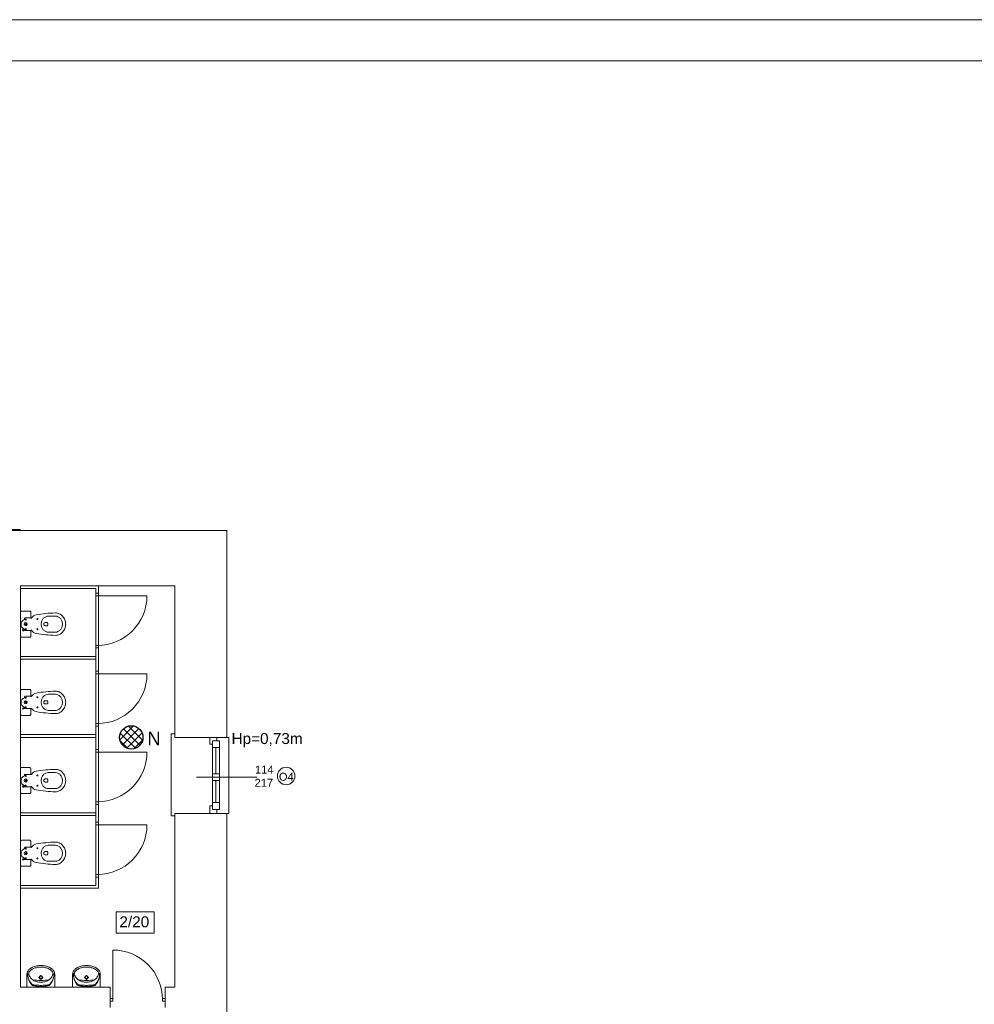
# Model space of a CAD drawing. Header units: centimetres. Extents: x 74448 to 96987, y -37016 to -10817.
# Tile 170 of 174: x 78706 to 80097, y -13031 to -11596. Entities that reach past the tile are written whole.
import ezdxf

# ---------------------------------------------------------------- set-up
doc = ezdxf.new("R2010")
doc.units = ezdxf.units.CM
doc.header["$LTSCALE"] = 0.02
doc.layers.get('0').update_dxf_attribs({"color": 8, "lineweight": 13})
for name, color, linetype, lineweight in [('_AUDIO', 7, 'Continuous', 18), ('_pk_tabelka', 7, 'Continuous', 15), ('ei30', 8, 'Continuous', 13), ('LINIE PRZEKROJOWE', 8, 'Continuous', 13), ('OPISY', 8, 'Continuous', 13), ('stolarka', 8, 'Continuous', 13), ('WIDOK', 8, 'Continuous', 13)]:
    doc.layers.add(name, color=color, linetype=linetype, lineweight=lineweight)
doc.styles.get("Standard").update_dxf_attribs({"font": 'arial.ttf', "height": 12})
doc.styles.add('Tomasz_W legenda', font='TCM_____.TTF')

# ---------------------------------------------------------------- blocks, each defined once
blk = doc.blocks.new('*U3')
at = {"layer": 'stolarka', "transparency": 33554684}
blk.add_lwpolyline([(5, 0), (5, 95)], dxfattribs=at)
for points in [[(0, 2.5), (0, -2.5), (5, -2.5), (5, 2.5)], [(100, -2.5), (105, -2.5), (105, 2.5), (100, 2.5)]]:
    blk.add_lwpolyline(points, close=True, dxfattribs=at)
blk.add_arc((5, 0), 95, 0, 90, dxfattribs=at)

msp = doc.modelspace()

# ---------------------------------------------------------------- hatches: boundary and pattern name
at = {"layer": '_AUDIO'}
h = msp.add_hatch(dxfattribs=at)
h.set_pattern_fill('ANSI37', color=256, scale=2.5)
h.set_pattern_definition([(45, (-5798.748, -5798.748), (-5.6126601, 5.6126601), []), (135, (-5798.748, -5798.748), (-5.6126601, -5.6126601), [])])
h.paths.add_polyline_path([(78885.7, -12642.2, 1), (78851.7, -12642.2, 1)])

# ---------------------------------------------------------------- linework, layer by layer
for points in [[(78707, -12421.2), (78821, -12421.2), (78821, -12862.2), (78707, -12862.2)], [(78707, -12425.2), (78817, -12425.2), (78817, -12858.2), (78707, -12858.2)], [(78707, -12524.2), (78817, -12524.2)], [(78707, -12528.2), (78817, -12528.2)], [(78707, -12638.2), (78817, -12638.2)], [(78707, -12642.2), (78817, -12642.2)], [(78932, -12642.2), (78932, -12637.2), (78927, -12637.2), (78927, -12756.6), (78927, -12756.6), (78932, -12756.6)], [(79008, -12642.2), (79011, -12642.2), (79011, -12753.2), (79008, -12753.2)], [(78707, -12752.2), (78817, -12752.2)], [(78707, -12756.2), (78817, -12756.2)]]:
    msp.add_lwpolyline(points)
at = {"layer": '_AUDIO', "lineweight": 30}
msp.add_circle((78868.7, -12642.2), 17, dxfattribs=at)
at = {"layer": '_pk_tabelka', "color": 7, "ltscale": 3}
for p, q in [((82863.7, -11596), (74453.7, -11596)), ((82803.7, -11656), (74703.7, -11656))]:
    msp.add_line(p, q, dxfattribs=at)
at = {"layer": 'LINIE PRZEKROJOWE'}
for points in [[(78540, -12340.8), (79008, -12340.8), (79008, -12642.2)], [(78570, -12339.2), (78707, -12339.2), (78707, -12339.2)], [(78932, -12421.2), (78707, -12421.2), (78707, -13006.2)], [(78932, -12642.2), (78932, -12421.2)], [(79008, -12416.8), (79008, -12642.2)], [(78932, -12642.2), (79008, -12642.2)], [(78932, -13006.2), (78932, -12753.2), (79008, -12753.2)], [(79008, -12753.2), (79008, -13057.2)], [(79008, -12753.2), (79008, -13057.2)], [(78838, -13006.2), (78828, -13006.2), (78707, -13006.2)], [(78707, -13006.2), (78838, -13006.2), (78838, -13036.2)], [(78932, -13006.2), (78918, -13006.2)], [(78932, -13006.2), (78918, -13006.2), (78918, -13036.2)]]:
    msp.add_lwpolyline(points, dxfattribs=at)
at = {"layer": 'OPISY'}
msp.add_lwpolyline([(79051.7, -12700.2), (78963.6, -12700.2)], dxfattribs=at)
msp.add_lwpolyline([(78846.8, -12896.3), (78901.8, -12896.3), (78901.8, -12927.6), (78846.8, -12927.6)], close=True, dxfattribs=at)
msp.add_circle((79094.4, -12698.5), 12.7, dxfattribs=at)
at = {"layer": 'stolarka'}
for points in [[(78987, -12652.2), (78983.3, -12652.2), (78983.3, -12642.2), (78993.3, -12642.2), (78993.3, -12647.2)], [(78987, -12647.2), (78987, -12747.2)], [(78992, -12657.2), (78992, -12695.2)], [(78997, -12647.2), (78997, -12747.2)], [(78992, -12705.2), (78992, -12737.2)], [(78993.3, -12747.2), (78993.3, -12753.2), (78983.3, -12753.2), (78983.3, -12742.2), (78987, -12742.2)]]:
    msp.add_lwpolyline(points, dxfattribs=at)
for points in [[(78997, -12647.2), (78997, -12657.2), (78987, -12657.2), (78987, -12647.2)], [(78997, -12695.2), (78997, -12705.2), (78987, -12705.2), (78987, -12695.2)], [(78997, -12737.2), (78997, -12747.2), (78987, -12747.2), (78987, -12737.2)]]:
    msp.add_lwpolyline(points, close=True, dxfattribs=at)
at = {"layer": 'WIDOK'}
for p, q in [((78713.1, -12469), (78713.1, -12470.4)), ((78722.4, -12468.1), (78714, -12468.1)), ((78758, -12465.4), (78747.7, -12465.4)), ((78713.1, -12484.4), (78713.1, -12485.3)), ((78722.4, -12486.2), (78714, -12486.2)), ((78743.3, -12474.8), (78745.8, -12474.8)), ((78743.3, -12479.5), (78745.8, -12479.5)), ((78746.8, -12475.7), (78746.8, -12477.1)), ((78746.8, -12478.6), (78746.8, -12477.1)), ((78758, -12488.8), (78747.7, -12488.8)), ((78713.1, -12583), (78713.1, -12584.4)), ((78722.4, -12582.1), (78714, -12582.1)), ((78758, -12579.4), (78747.7, -12579.4)), ((78713.1, -12598.4), (78713.1, -12599.3)), ((78722.4, -12600.2), (78714, -12600.2)), ((78743.3, -12588.8), (78745.8, -12588.8)), ((78743.3, -12593.5), (78745.8, -12593.5)), ((78746.8, -12589.7), (78746.8, -12591.1)), ((78746.8, -12592.6), (78746.8, -12591.1)), ((78758, -12602.8), (78747.7, -12602.8)), ((78713.1, -12697), (78713.1, -12698.4)), ((78722.4, -12696.1), (78714, -12696.1)), ((78758, -12693.4), (78747.7, -12693.4)), ((78713.1, -12712.4), (78713.1, -12713.3)), ((78722.4, -12714.2), (78714, -12714.2)), ((78743.3, -12702.8), (78745.8, -12702.8)), ((78743.3, -12707.5), (78745.8, -12707.5)), ((78746.8, -12703.7), (78746.8, -12705.1)), ((78746.8, -12706.6), (78746.8, -12705.1)), ((78758, -12716.8), (78747.7, -12716.8)), ((78722.4, -12802.1), (78714, -12802.1)), ((78758, -12799.4), (78747.7, -12799.4)), ((78713.1, -12803), (78713.1, -12804.4)), ((78743.3, -12808.8), (78745.8, -12808.8)), ((78743.3, -12813.5), (78745.8, -12813.5)), ((78746.8, -12809.7), (78746.8, -12811.1)), ((78746.8, -12812.6), (78746.8, -12811.1)), ((78713.1, -12818.4), (78713.1, -12819.3)), ((78722.4, -12820.2), (78714, -12820.2)), ((78758, -12822.8), (78747.7, -12822.8)), ((78716.6, -13006.2), (78716.6, -12988.6)), ((78736.8, -12990.8), (78736.8, -12988.6)), ((78757.1, -13006.2), (78757.1, -12988.6)), ((78783, -13006.2), (78783, -12988.6)), ((78803.3, -12990.8), (78803.3, -12988.6)), ((78823.5, -13006.2), (78823.5, -12988.6)), ((78733.4, -12992.1), (78735.6, -12992.1)), ((78736.8, -12995.6), (78736.8, -12993.4)), ((78738.1, -12992.1), (78740.2, -12992.1)), ((78799.9, -12992.1), (78802, -12992.1)), ((78803.3, -12995.6), (78803.3, -12993.4)), ((78804.5, -12992.1), (78806.7, -12992.1))]:
    msp.add_line(p, q, dxfattribs=at)
for points in [[(78708.9, -12496.1, -0.414214), (78707, -12494.2), (78707, -12460.1, -0.414214), (78708.9, -12458.2), (78720.6, -12458.2, -0.414214), (78722.4, -12460.1), (78722.4, -12468.1, 0.787207), (78723.3, -12468.3, -0.243605), (78729.9, -12463.6, -0.036424), (78758, -12460.8, -0.106749), (78763.7, -12462, -0.101537), (78768.6, -12465.6, -0.094942), (78771.8, -12470.8, -0.090753), (78773, -12477.1, -0.090753), (78771.8, -12483.5, -0.094942), (78768.6, -12488.7, -0.101537), (78763.7, -12492.3, -0.106749), (78758, -12493.5, -0.036424), (78729.9, -12490.7, -0.243605), (78723.3, -12486, 0.787207), (78722.4, -12486.2), (78722.4, -12494.2, -0.414214), (78720.6, -12496.1)], [(78708.9, -12610.1, -0.414214), (78707, -12608.2), (78707, -12574.1, -0.414214), (78708.9, -12572.2), (78720.6, -12572.2, -0.414214), (78722.4, -12574.1), (78722.4, -12582.1, 0.787207), (78723.3, -12582.3, -0.243605), (78729.9, -12577.6, -0.036424), (78758, -12574.8, -0.106749), (78763.7, -12576, -0.101537), (78768.6, -12579.6, -0.094942), (78771.8, -12584.8, -0.090753), (78773, -12591.1, -0.090753), (78771.8, -12597.5, -0.094942), (78768.6, -12602.7, -0.101537), (78763.7, -12606.3, -0.106749), (78758, -12607.5, -0.036424), (78729.9, -12604.7, -0.243605), (78723.3, -12600, 0.787207), (78722.4, -12600.2), (78722.4, -12608.2, -0.414214), (78720.6, -12610.1)], [(78708.9, -12724.1, -0.414214), (78707, -12722.2), (78707, -12688.1, -0.414214), (78708.9, -12686.2), (78720.6, -12686.2, -0.414214), (78722.4, -12688.1), (78722.4, -12696.1, 0.787207), (78723.3, -12696.3, -0.243605), (78729.9, -12691.6, -0.036424), (78758, -12688.8, -0.106749), (78763.7, -12690, -0.101537), (78768.6, -12693.6, -0.094942), (78771.8, -12698.8, -0.090753), (78773, -12705.1, -0.090753), (78771.8, -12711.5, -0.094942), (78768.6, -12716.7, -0.101537), (78763.7, -12720.3, -0.106749), (78758, -12721.5, -0.036424), (78729.9, -12718.7, -0.243605), (78723.3, -12714, 0.787207), (78722.4, -12714.2), (78722.4, -12722.2, -0.414214), (78720.6, -12724.1)], [(78708.9, -12830.1, -0.414214), (78707, -12828.2), (78707, -12794.1, -0.414214), (78708.9, -12792.2), (78720.6, -12792.2, -0.414214), (78722.4, -12794.1), (78722.4, -12802.1, 0.787207), (78723.3, -12802.3, -0.243605), (78729.9, -12797.6, -0.036424), (78758, -12794.8, -0.106749), (78763.7, -12796, -0.101537), (78768.6, -12799.6, -0.094942), (78771.8, -12804.8, -0.090753), (78773, -12811.1, -0.090753), (78771.8, -12817.5, -0.094942), (78768.6, -12822.7, -0.101537), (78763.7, -12826.3, -0.106749), (78758, -12827.5, -0.036424), (78729.9, -12824.7, -0.243605), (78723.3, -12820, 0.787207), (78722.4, -12820.2), (78722.4, -12828.2, -0.414214), (78720.6, -12830.1)]]:
    msp.add_lwpolyline(points, format="xyb", close=True, dxfattribs=at)
for points in [[(78747.7, -12488.8, -0.106749), (78744, -12488, -0.101537), (78740.6, -12485.6, -0.094942), (78738.3, -12481.8, -0.090753), (78737.4, -12477.1, -0.090753), (78738.3, -12472.5, -0.094942), (78740.6, -12468.7, -0.101537), (78744, -12466.3, -0.106749), (78747.7, -12465.4, -0.106749)], [(78758, -12488.8, 0.106749), (78761.7, -12488, 0.101537), (78765.1, -12485.6, 0.094942), (78767.4, -12481.8, 0.090753), (78768.3, -12477.1, 0.090753), (78767.4, -12472.5, 0.094942), (78765.1, -12468.7, 0.101537), (78761.7, -12466.3, 0.106749), (78758, -12465.4, 0.106749)], [(78747.7, -12602.8, -0.106749), (78744, -12602, -0.101537), (78740.6, -12599.6, -0.094942), (78738.3, -12595.8, -0.090753), (78737.4, -12591.1, -0.090753), (78738.3, -12586.5, -0.094942), (78740.6, -12582.7, -0.101537), (78744, -12580.3, -0.106749), (78747.7, -12579.4, -0.106749)], [(78758, -12602.8, 0.106749), (78761.7, -12602, 0.101537), (78765.1, -12599.6, 0.094942), (78767.4, -12595.8, 0.090753), (78768.3, -12591.1, 0.090753), (78767.4, -12586.5, 0.094942), (78765.1, -12582.7, 0.101537), (78761.7, -12580.3, 0.106749), (78758, -12579.4, 0.106749)], [(78747.7, -12716.8, -0.106749), (78744, -12716, -0.101537), (78740.6, -12713.6, -0.094942), (78738.3, -12709.8, -0.090753), (78737.4, -12705.1, -0.090753), (78738.3, -12700.5, -0.094942), (78740.6, -12696.7, -0.101537), (78744, -12694.3, -0.106749), (78747.7, -12693.4, -0.106749)], [(78758, -12716.8, 0.106749), (78761.7, -12716, 0.101537), (78765.1, -12713.6, 0.094942), (78767.4, -12709.8, 0.090753), (78768.3, -12705.1, 0.090753), (78767.4, -12700.5, 0.094942), (78765.1, -12696.7, 0.101537), (78761.7, -12694.3, 0.106749), (78758, -12693.4, 0.106749)], [(78747.7, -12822.8, -0.106749), (78744, -12822, -0.101537), (78740.6, -12819.6, -0.094942), (78738.3, -12815.8, -0.090753), (78737.4, -12811.1, -0.090753), (78738.3, -12806.5, -0.094942), (78740.6, -12802.7, -0.101537), (78744, -12800.3, -0.106749), (78747.7, -12799.4, -0.106749)], [(78758, -12822.8, 0.106749), (78761.7, -12822, 0.101537), (78765.1, -12819.6, 0.094942), (78767.4, -12815.8, 0.090753), (78768.3, -12811.1, 0.090753), (78767.4, -12806.5, 0.094942), (78765.1, -12802.7, 0.101537), (78761.7, -12800.3, 0.106749), (78758, -12799.4, 0.106749)]]:
    msp.add_lwpolyline(points, format="xyb", dxfattribs=at)
for points in [[(78735.4, -12974.7), (78733.8, -12974.9), (78732.2, -12975.1), (78730.7, -12975.4), (78729.1, -12975.8), (78727.6, -12976.3), (78726.1, -12976.8), (78724.6, -12977.4), (78723.1, -12978.1)], [(78735.4, -12974.7), (78738.2, -12974.7)], [(78750.5, -12978.1), (78749.1, -12977.4), (78747.6, -12976.8), (78746.1, -12976.3), (78744.6, -12975.8), (78743, -12975.4), (78741.4, -12975.1), (78739.8, -12974.9), (78738.2, -12974.7)], [(78801.9, -12974.7), (78800.3, -12974.9), (78798.7, -12975.1), (78797.1, -12975.4), (78795.6, -12975.8), (78794, -12976.3), (78792.5, -12976.8), (78791, -12977.4), (78789.6, -12978.1)], [(78801.9, -12974.7), (78804.7, -12974.7)], [(78817, -12978.1), (78815.5, -12977.4), (78814.1, -12976.8), (78812.6, -12976.3), (78811, -12975.8), (78809.5, -12975.4), (78807.9, -12975.1), (78806.3, -12974.9), (78804.7, -12974.7)], [(78720.4, -12979.9), (78719.5, -12980.7), (78718.7, -12981.7), (78718.1, -12982.7), (78717.5, -12983.8), (78717.1, -12984.9), (78716.8, -12986.1), (78716.6, -12987.4), (78716.6, -12988.6)], [(78717.6, -12985.9), (78717.7, -12988.2), (78717.9, -12990.4), (78718.4, -12992.7), (78719, -12994.9), (78719.9, -12997), (78720.9, -12999.1), (78722, -13001), (78723.4, -13002.8)], [(78717.6, -12985.9), (78717.7, -12988), (78718, -12990.2), (78718.4, -12992.3), (78719, -12994.3), (78719.9, -12996.3), (78720.9, -12998.2), (78722, -13000), (78723.3, -13001.7)], [(78721.2, -12982.4), (78720.7, -12982.9), (78720.2, -12983.4), (78719.8, -12984), (78719.5, -12984.7), (78719.3, -12985.4), (78719.1, -12986.1), (78719.1, -12986.8), (78719.1, -12987.5)], [(78719.1, -12987.5), (78719.6, -12988.8), (78720.3, -12990.1), (78721.1, -12991.3), (78721.9, -12992.5), (78722.8, -12993.5), (78723.8, -12994.5), (78724.9, -12995.4), (78726.1, -12996.3)], [(78723.1, -12978.1), (78722.8, -12978.3), (78722.4, -12978.5), (78722.1, -12978.7), (78721.7, -12979), (78721.4, -12979.2), (78721.1, -12979.4), (78720.7, -12979.7), (78720.4, -12979.9)], [(78731.3, -12977.6), (78729.9, -12977.9), (78728.5, -12978.3), (78727.2, -12978.8), (78725.9, -12979.3), (78724.7, -12980), (78723.4, -12980.7), (78722.3, -12981.5), (78721.2, -12982.4)], [(78742.4, -12977.6), (78741, -12977.3), (78739.6, -12977.1), (78738.2, -12977), (78736.8, -12977), (78735.4, -12977), (78734, -12977.1), (78732.6, -12977.3), (78731.3, -12977.6)], [(78752.5, -12982.4), (78751.4, -12981.5), (78750.2, -12980.7), (78749, -12980), (78747.7, -12979.3), (78746.5, -12978.8), (78745.1, -12978.3), (78743.8, -12977.9), (78742.4, -12977.6)], [(78747.6, -12996.3), (78748.7, -12995.4), (78749.8, -12994.5), (78750.8, -12993.5), (78751.8, -12992.5), (78752.6, -12991.3), (78753.4, -12990.1), (78754, -12988.8), (78754.6, -12987.5)], [(78750.3, -13001.7), (78751.6, -13000), (78752.8, -12998.2), (78753.8, -12996.3), (78754.6, -12994.4), (78755.2, -12992.3), (78755.7, -12990.2), (78756, -12988.1), (78756, -12985.9)], [(78750.3, -13002.9), (78751.6, -13001), (78752.8, -12999.1), (78753.8, -12997), (78754.6, -12994.9), (78755.3, -12992.7), (78755.7, -12990.5), (78756, -12988.2), (78756, -12985.9)], [(78753.2, -12979.9), (78752.9, -12979.7), (78752.6, -12979.4), (78752.3, -12979.2), (78751.9, -12979), (78751.6, -12978.7), (78751.2, -12978.5), (78750.9, -12978.3), (78750.5, -12978.1)], [(78754.6, -12987.5), (78754.6, -12986.8), (78754.5, -12986.1), (78754.4, -12985.4), (78754.1, -12984.7), (78753.8, -12984), (78753.4, -12983.4), (78753, -12982.9), (78752.5, -12982.4)], [(78757.1, -12988.6), (78757.1, -12987.4), (78756.9, -12986.1), (78756.6, -12984.9), (78756.2, -12983.8), (78755.6, -12982.7), (78754.9, -12981.7), (78754.1, -12980.7), (78753.2, -12979.9)], [(78786.9, -12979.9), (78786, -12980.7), (78785.2, -12981.7), (78784.5, -12982.7), (78783.9, -12983.8), (78783.5, -12984.9), (78783.2, -12986.1), (78783.1, -12987.4), (78783, -12988.6)], [(78784.1, -12985.9), (78784.1, -12988.2), (78784.4, -12990.4), (78784.8, -12992.7), (78785.5, -12994.9), (78786.3, -12997), (78787.3, -12999.1), (78788.5, -13001), (78789.8, -13002.8)], [(78784.1, -12985.9), (78784.2, -12988), (78784.4, -12990.2), (78784.9, -12992.3), (78785.5, -12994.3), (78786.3, -12996.3), (78787.3, -12998.2), (78788.5, -13000), (78789.8, -13001.7)], [(78787.6, -12982.4), (78787.1, -12982.9), (78786.7, -12983.4), (78786.3, -12984), (78786, -12984.7), (78785.7, -12985.4), (78785.6, -12986.1), (78785.5, -12986.8), (78785.5, -12987.5)], [(78785.5, -12987.5), (78786.1, -12988.8), (78786.8, -12990.1), (78787.5, -12991.3), (78788.4, -12992.5), (78789.3, -12993.5), (78790.3, -12994.5), (78791.4, -12995.4), (78792.5, -12996.3)], [(78789.6, -12978.1), (78789.2, -12978.3), (78788.9, -12978.5), (78788.5, -12978.7), (78788.2, -12979), (78787.8, -12979.2), (78787.5, -12979.4), (78787.2, -12979.7), (78786.9, -12979.9)], [(78797.7, -12977.6), (78796.3, -12977.9), (78795, -12978.3), (78793.7, -12978.8), (78792.4, -12979.3), (78791.1, -12980), (78789.9, -12980.7), (78788.7, -12981.5), (78787.6, -12982.4)], [(78808.9, -12977.6), (78807.5, -12977.3), (78806.1, -12977.1), (78804.7, -12977), (78803.3, -12977), (78801.9, -12977), (78800.5, -12977.1), (78799.1, -12977.3), (78797.7, -12977.6)], [(78819, -12982.4), (78817.8, -12981.5), (78816.7, -12980.7), (78815.5, -12980), (78814.2, -12979.3), (78812.9, -12978.8), (78811.6, -12978.3), (78810.2, -12977.9), (78808.9, -12977.6)], [(78814, -12996.3), (78815.2, -12995.4), (78816.3, -12994.5), (78817.3, -12993.5), (78818.2, -12992.5), (78819.1, -12991.3), (78819.8, -12990.1), (78820.5, -12988.8), (78821, -12987.5)], [(78816.7, -13002.9), (78818.1, -13001), (78819.2, -12999.1), (78820.3, -12997), (78821.1, -12994.9), (78821.7, -12992.7), (78822.2, -12990.5), (78822.4, -12988.2), (78822.5, -12985.9)], [(78816.8, -13001.7), (78818.1, -13000), (78819.2, -12998.2), (78820.2, -12996.3), (78821.1, -12994.4), (78821.7, -12992.3), (78822.2, -12990.2), (78822.4, -12988.1), (78822.5, -12985.9)], [(78819.7, -12979.9), (78819.4, -12979.7), (78819.1, -12979.4), (78818.7, -12979.2), (78818.4, -12979), (78818.1, -12978.7), (78817.7, -12978.5), (78817.4, -12978.3), (78817, -12978.1)], [(78821, -12987.5), (78821.1, -12986.8), (78821, -12986.1), (78820.8, -12985.4), (78820.6, -12984.7), (78820.3, -12984), (78819.9, -12983.4), (78819.5, -12982.9), (78819, -12982.4)], [(78823.5, -12988.6), (78823.5, -12987.4), (78823.4, -12986.1), (78823.1, -12984.9), (78822.6, -12983.8), (78822.1, -12982.7), (78821.4, -12981.7), (78820.6, -12980.7), (78819.7, -12979.9)], [(78723.3, -13001.7), (78723.6, -13001.9), (78723.8, -13002.1), (78724, -13002.3), (78724.3, -13002.5), (78724.5, -13002.6), (78724.8, -13002.7), (78725.1, -13002.8), (78725.4, -13002.8)], [(78723.4, -13002.8), (78723.6, -13003.1), (78723.8, -13003.3), (78724, -13003.4), (78724.2, -13003.6), (78724.5, -13003.7), (78724.7, -13003.9), (78725, -13004), (78725.2, -13004)], [(78725.4, -13002.8), (78726.8, -13003), (78728.3, -13003.2), (78729.7, -13003.3), (78731.1, -13003.4), (78732.5, -13003.5), (78734, -13003.6), (78735.4, -13003.7), (78736.8, -13003.7)], [(78725.5, -12995.6), (78728.3, -12996), (78731.2, -12996.3), (78734, -12996.4), (78736.8, -12996.5), (78739.7, -12996.4), (78742.5, -12996.3), (78745.3, -12996), (78748.2, -12995.6)], [(78726.1, -12996.3), (78727.3, -12997), (78728.6, -12997.5), (78729.9, -12998), (78731.3, -12998.4), (78732.6, -12998.7), (78734, -12998.9), (78735.4, -12998.9), (78736.8, -12998.9)], [(78736.8, -12998.9), (78738.2, -12998.9), (78739.6, -12998.9), (78741, -12998.7), (78742.4, -12998.4), (78743.8, -12998), (78745.1, -12997.5), (78746.4, -12997), (78747.6, -12996.3)], [(78736.8, -13003.7), (78738.2, -13003.7), (78739.7, -13003.6), (78741.1, -13003.5), (78742.5, -13003.5), (78744, -13003.3), (78745.4, -13003.2), (78746.8, -13003), (78748.2, -13002.8)], [(78748.2, -13002.8), (78748.5, -13002.8), (78748.8, -13002.7), (78749.1, -13002.6), (78749.4, -13002.5), (78749.6, -13002.3), (78749.9, -13002.1), (78750.1, -13001.9), (78750.3, -13001.7)], [(78748.4, -13004), (78748.7, -13004), (78748.9, -13003.9), (78749.2, -13003.8), (78749.4, -13003.6), (78749.7, -13003.5), (78749.9, -13003.3), (78750.1, -13003.1), (78750.3, -13002.9)], [(78789.8, -13001.7), (78790, -13001.9), (78790.2, -13002.1), (78790.5, -13002.3), (78790.7, -13002.5), (78791, -13002.6), (78791.3, -13002.7), (78791.6, -13002.8), (78791.9, -13002.8)], [(78789.8, -13002.8), (78790, -13003.1), (78790.2, -13003.3), (78790.4, -13003.4), (78790.7, -13003.6), (78790.9, -13003.7), (78791.2, -13003.9), (78791.4, -13004), (78791.7, -13004)], [(78791.9, -13002.8), (78793.3, -13003), (78794.7, -13003.2), (78796.1, -13003.3), (78797.6, -13003.4), (78799, -13003.5), (78800.4, -13003.6), (78801.9, -13003.7), (78803.3, -13003.7)], [(78792, -12995.6), (78794.8, -12996), (78797.6, -12996.3), (78800.5, -12996.4), (78803.3, -12996.5), (78806.1, -12996.4), (78809, -12996.3), (78811.8, -12996), (78814.6, -12995.6)], [(78792.5, -12996.3), (78793.8, -12997), (78795, -12997.5), (78796.4, -12998), (78797.7, -12998.4), (78799.1, -12998.7), (78800.5, -12998.9), (78801.9, -12998.9), (78803.3, -12998.9)], [(78803.3, -12998.9), (78804.7, -12998.9), (78806.1, -12998.9), (78807.5, -12998.7), (78808.9, -12998.4), (78810.2, -12998), (78811.5, -12997.5), (78812.8, -12997), (78814, -12996.3)], [(78803.3, -13003.7), (78804.7, -13003.7), (78806.1, -13003.6), (78807.6, -13003.5), (78809, -13003.5), (78810.4, -13003.3), (78811.8, -13003.2), (78813.3, -13003), (78814.7, -13002.8)], [(78814.7, -13002.8), (78815, -13002.8), (78815.3, -13002.7), (78815.6, -13002.6), (78815.8, -13002.5), (78816.1, -13002.3), (78816.3, -13002.1), (78816.5, -13001.9), (78816.8, -13001.7)], [(78814.9, -13004), (78815.1, -13004), (78815.4, -13003.9), (78815.6, -13003.8), (78815.9, -13003.6), (78816.1, -13003.5), (78816.3, -13003.3), (78816.5, -13003.1), (78816.7, -13002.9)], [(78725.2, -13004), (78726.7, -13004.3), (78728.1, -13004.6), (78729.5, -13004.8), (78731, -13005), (78732.5, -13005.2), (78733.9, -13005.2), (78735.4, -13005.3), (78736.8, -13005.3)], [(78736.8, -13005.3), (78738.3, -13005.3), (78739.7, -13005.3), (78741.2, -13005.2), (78742.6, -13005), (78744.1, -13004.8), (78745.5, -13004.6), (78747, -13004.4), (78748.4, -13004)], [(78791.7, -13004), (78793.1, -13004.3), (78794.6, -13004.6), (78796, -13004.8), (78797.5, -13005), (78798.9, -13005.2), (78800.4, -13005.2), (78801.8, -13005.3), (78803.3, -13005.3)], [(78803.3, -13005.3), (78804.7, -13005.3), (78806.2, -13005.3), (78807.6, -13005.2), (78809.1, -13005), (78810.5, -13004.8), (78812, -13004.6), (78813.4, -13004.4), (78814.9, -13004)]]:
    msp.add_lwpolyline(points, dxfattribs=at)
for points in [[(78736.8, -12994.8), (78738.7, -12994), (78739.5, -12992.1), (78738.7, -12990.2), (78736.8, -12989.4), (78735, -12990.2), (78734.2, -12992.1), (78735, -12994)], [(78736.8, -12994), (78738.2, -12993.4), (78738.7, -12992.1), (78738.2, -12990.7), (78736.8, -12990.1), (78735.5, -12990.7), (78735, -12992.1), (78735.5, -12993.4)], [(78803.3, -12994.8), (78805.2, -12994), (78805.9, -12992.1), (78805.2, -12990.2), (78803.3, -12989.4), (78801.4, -12990.2), (78800.7, -12992.1), (78801.4, -12994)], [(78803.3, -12994), (78804.6, -12993.4), (78805.2, -12992.1), (78804.6, -12990.7), (78803.3, -12990.1), (78802, -12990.7), (78801.4, -12992.1), (78802, -12993.4)]]:
    msp.add_lwpolyline(points, close=True, dxfattribs=at)
for centre, radius in [((78714.7, -12470.4), 0.702), ((78731.8, -12469.7), 0.702), ((78711.2, -12486), 0.936), ((78714.7, -12477.1), 2.34), ((78714.7, -12477.1), 0.702), ((78714.7, -12484.4), 0.702), ((78731.8, -12484.6), 0.702), ((78714.7, -12584.4), 0.702), ((78731.8, -12583.7), 0.702), ((78711.2, -12600), 0.936), ((78714.7, -12591.1), 2.34), ((78714.7, -12591.1), 0.702), ((78714.7, -12598.4), 0.702), ((78731.8, -12598.6), 0.702), ((78714.7, -12698.4), 0.702), ((78731.8, -12697.7), 0.702), ((78711.2, -12714), 0.936), ((78714.7, -12705.1), 2.34), ((78714.7, -12705.1), 0.702), ((78714.7, -12712.4), 0.702), ((78731.8, -12712.6), 0.702), ((78714.7, -12811.1), 2.34), ((78714.7, -12804.4), 0.702), ((78714.7, -12811.1), 0.702), ((78731.8, -12803.7), 0.702), ((78711.2, -12820), 0.936), ((78714.7, -12818.4), 0.702), ((78731.8, -12818.6), 0.702)]:
    msp.add_circle(centre, radius, dxfattribs=at)
for centre, radius, start, end in [((78715.2, -12477.4), 7.31, 107.1662, 252.8338), ((78714, -12469), 0.936, 90, 180), ((78714, -12485.3), 0.936, 180, 270), ((78743.3, -12477.1), 2.34, 88.6628, 271.0097), ((78745.8, -12475.7), 0.936, 0, 90), ((78745.8, -12478.6), 0.936, 270, 0), ((78715.2, -12591.4), 7.31, 107.1662, 252.8338), ((78714, -12583), 0.936, 90, 180), ((78714, -12599.3), 0.936, 180, 270), ((78743.3, -12591.1), 2.34, 88.6628, 271.0097), ((78745.8, -12589.7), 0.936, 0, 90), ((78745.8, -12592.6), 0.936, 270, 0), ((78715.2, -12705.4), 7.31, 107.1662, 252.8338), ((78714, -12697), 0.936, 90, 180), ((78714, -12713.3), 0.936, 180, 270), ((78743.3, -12705.1), 2.34, 88.6628, 271.0097), ((78745.8, -12703.7), 0.936, 0, 90), ((78745.8, -12706.6), 0.936, 270, 0), ((78714, -12803), 0.936, 90, 180), ((78715.2, -12811.4), 7.31, 107.1662, 252.8338), ((78743.3, -12811.1), 2.34, 88.6628, 271.0097), ((78745.8, -12809.7), 0.936, 0, 90), ((78745.8, -12812.6), 0.936, 270, 0), ((78714, -12819.3), 0.936, 180, 270)]:
    msp.add_arc(centre, radius, start, end, dxfattribs=at)

# ---------------------------------------------------------------- block references
at = {"layer": 'stolarka', "transparency": 33554684, "xscale": 0.761904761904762, "yscale": 0.761904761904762, "zscale": 0.761904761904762, "rotation": 270}
for p in [(78819.1, -12431.9), (78819.1, -12545.9), (78819.1, -12659.9), (78819.1, -12765.9)]:
    msp.add_blockref('*U3', p, dxfattribs=at)
at = {"layer": 'stolarka', "transparency": 33554684, "xscale": 0.76190476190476, "yscale": 0.76190476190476, "zscale": 0.76190476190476}
msp.add_blockref('*U3', (78838, -13024.6), dxfattribs=at)

# ---------------------------------------------------------------- texts
at = {"layer": '_AUDIO', "insert": (78892.1, -12633.7), "char_height": 20, "width": 16.573, "attachment_point": 1, "style": 'Tomasz_W legenda'}
msp.add_mtext('N', dxfattribs=at)
at = {"layer": 'ei30', "char_height": 16, "width": 260.963, "attachment_point": 1}
for s, insert in [('\\pi246.16;G', (75610.5, -12078.9)), ('\\pi248.23;S', (75470.6, -12981.9))]:
    msp.add_mtext(s, dxfattribs=dict(at, insert=insert))
at = {"layer": 'OPISY', "ltscale": 0.15}
msp.add_text('Hp=0,73m', height=16, dxfattribs=at).set_placement((79014.7, -12651.9))
at = {"layer": 'OPISY'}
for s, insert, char_height, width, attachment_point in [('\\pi-3.5877;O4', (79087.4, -12705.6), 11.574, 12.831, 7), ('{\\fArial|b0|i0|c238|p34;2/20}', (78851.3, -12903.1), 16, 260.963, 1), ("\\pi214.89;2/10'", (75222, -12984.4), 16, 260.963, 1)]:
    msp.add_mtext(s, dxfattribs=dict(at, insert=insert, char_height=char_height, width=width, attachment_point=attachment_point))
at = {"layer": 'stolarka', "insert": (79054.8, -12714.2), "char_height": 11.574, "width": 12.831, "attachment_point": 7}
msp.add_mtext('\\pi-5.8023;114\\P\\pi-6.4694;217', dxfattribs=at)

doc.saveas('drawing.dxf')
